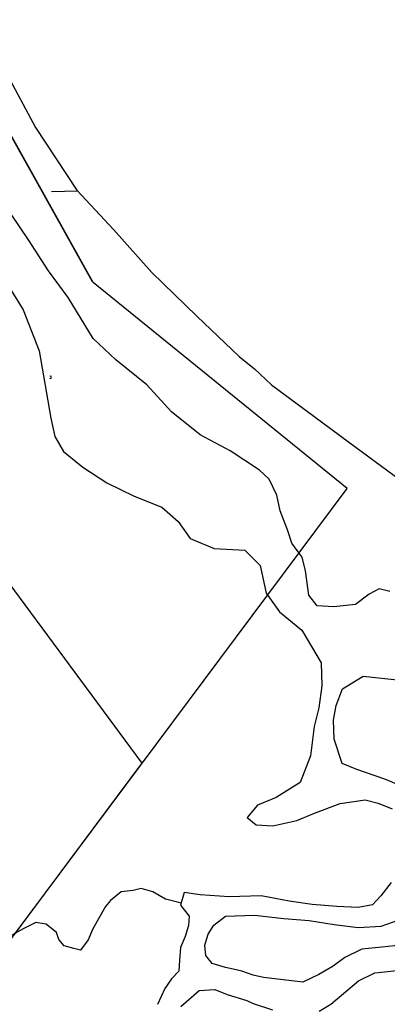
# Model space of a CAD drawing. Header units: feet. Extents: x 18803 to 104580, y -6601 to 116448.
# Tile 26 of 95: x 38826 to 40239, y 75412 to 79204. Entities that reach past the tile are written whole.
import ezdxf

# ---------------------------------------------------------------- set-up
doc = ezdxf.new("R2010")
doc.units = ezdxf.units.FT
doc.header["$LTSCALE"] = 100
doc.header["$MEASUREMENT"] = 0
doc.linetypes.add('DASHED', pattern=[0.75, 0.5, -0.25])
for name, color, linetype in [('ELRGOV-SECTION', 253, 'DASHED'), ('ELRP', 252, 'Continuous'), ('ETRP', 3, 'Continuous'), ('ETTS-STREAM AND ROAD NAMES', 3, 'Continuous'), ('SL-VICINITY MAP', 2, 'Continuous')]:
    doc.layers.add(name, color=color, linetype=linetype)
doc.styles.add('L100', font='simplex.shx', dxfattribs={"height": 10})
doc.styles.add('L2640', font='simplex.shx', dxfattribs={"height": 264})

msp = doc.modelspace()

# ---------------------------------------------------------------- linework, layer by layer
at = {"layer": 'ELRGOV-SECTION', "ltscale": 50}
msp.add_lwpolyline([(19583.4, 78121.5), (24648.5, 78231.3), (29925.7, 78344.1), (35199.3, 78460.1), (39048, 78544.8)], dxfattribs=at)
at = {"layer": 'ELRP'}
for p, q in [((39106.1, 78194.3), (38367.1, 79518.1)), ((39108.7, 78191.6), (38370, 79515.5)), ((37727.7, 78464.8), (39295, 76340.6)), ((40085.3, 77398.7), (39108.7, 78191.6)), ((38668.7, 75498.5), (40085.3, 77398.7)), ((39294, 76339.3), (38633, 75451.1)), ((39295, 76340.6), (39294, 76339.3))]:
    msp.add_line(p, q, dxfattribs=at)
at = {"layer": 'SL-VICINITY MAP'}
for points in [[(38648.9, 79319.4), (38691.3, 79162.6), (38769.4, 79006.2), (38886.2, 78788.1), (39045.4, 78547.6), (39186.8, 78395.5), (39334, 78230.3), (39507.5, 78062.1), (39670.1, 77907), (39729.3, 77858.7), (39794.1, 77797.3), (40090.8, 77578.4), (40362.7, 77376.7)], [(40248.8, 77002.3), (40208.6, 77011.5), (40169.6, 76991.3), (40116.8, 76951.8), (40033.3, 76942.8), (39970.3, 76947), (39937.2, 76987.9), (39924.9, 77082), (39912.3, 77134.1), (39896.8, 77154.6), (39872.4, 77187.4), (39855.6, 77239.4), (39827.5, 77312), (39814.5, 77372.5), (39784.7, 77434.5), (39747.7, 77469), (39635.6, 77543.1), (39519.9, 77604.5), (39409.4, 77693.3), (39315, 77797.4), (39195.7, 77894.4), (39108.4, 77975.6), (39011.7, 78134.3), (38936.2, 78236.9), (38859.9, 78356.4), (38792.9, 78455.1)], [(38743.1, 78241.1), (38839.7, 78086.6), (38900.8, 77928.8), (38945.1, 77669.6), (38960.6, 77598.7), (38994.5, 77540.9), (39068.2, 77480.3), (39160.8, 77420.3), (39265.6, 77369.2), (39372.2, 77326.4), (39435.2, 77271.8), (39481.9, 77206.1), (39573.6, 77167.1), (39691.2, 77160.5), (39750.2, 77101.5), (39773.5, 76995.1), (39824.6, 76923.3), (39911.3, 76852.7), (39985.6, 76727), (39987.2, 76638.9), (39976, 76554.5), (39958, 76482.6), (39943.8, 76368.8), (39904, 76266.7), (39812.2, 76209.1), (39740.1, 76179.5), (39700.2, 76132), (39734.8, 76103.8), (39799.9, 76099.6), (39891.2, 76119.4), (39959.1, 76148.9), (40058.1, 76185.7), (40153.9, 76199.4), (40204.7, 76186.3), (40257.9, 76165)], [(40300.5, 76250.3), (40230.2, 76279.5), (40121.9, 76315.8), (40066.5, 76339.2), (40035.4, 76432.6), (40032.4, 76506), (40042.6, 76563), (40067.3, 76626.8), (40146.9, 76675.6), (40313.2, 76658)], [(40254.9, 75881.6), (40215.1, 75830), (40183.1, 75795.4), (40126.9, 75785.1), (40045.1, 75788.8), (39950.6, 75796.1), (39862.1, 75810), (39754.5, 75829.6), (39631.1, 75825.5), (39519.8, 75834.4), (39458.7, 75842.9), (39444, 75794.2), (39477.2, 75751.2), (39474.5, 75715.5), (39461.6, 75673.1), (39444.5, 75630.6), (39440.2, 75582.2), (39437.8, 75540.2), (39409.7, 75509.9), (39384, 75473.4), (39355.2, 75411.7)], [(39446.3, 75801.8), (39437.3, 75804.5), (39386.5, 75817.5), (39337.2, 75845.2), (39292.7, 75858.5), (39261.6, 75851.1), (39215.7, 75845.4), (39175.2, 75812.6), (39155.3, 75788.9), (39106.5, 75703.4), (39089.4, 75660.9), (39059.7, 75620.1), (39034.3, 75627.6), (38996.2, 75636.9), (38976.3, 75661.4), (38966.8, 75688.3), (38927.8, 75720.6), (38887.7, 75727.7), (38838.5, 75703), (38795.6, 75678.5)], [(40292, 75639.5), (40219, 75632.9), (40141.9, 75624.1), (40076.2, 75592.6), (40031.5, 75559.7), (39976.4, 75526.4), (39914.8, 75497.1), (39763.3, 75515.2), (39723.1, 75524.4), (39680.6, 75539.8), (39646.8, 75547.1), (39617.2, 75554.5), (39566.3, 75569.6), (39542, 75600.3), (39538.3, 75640), (39551.2, 75682.3), (39572.8, 75716.6), (39617.4, 75751.6), (39728.3, 75755.3), (39841.9, 75742.2), (39938.5, 75734.9), (40035.4, 75719.2), (40128, 75707.6), (40215.8, 75712.5), (40281.8, 75735.7)], [(39978, 75386), (40022.9, 75412.6), (40071.5, 75454), (40128.1, 75502), (40191.7, 75533.5), (40277.2, 75542.6)], [(39445.5, 75404.2), (39516.2, 75465.2), (39576.8, 75469.3), (39623.6, 75449.8), (39699.9, 75427.2), (39723.4, 75415.4), (39797.7, 75390.5)]]:
    msp.add_lwpolyline(points, dxfattribs=at)

# ---------------------------------------------------------------- texts
at = {"layer": 'ETRP', "style": 'L100'}
msp.add_text('3', height=10, rotation=0.9563, dxfattribs=at).set_placement((38939.9, 77821.6))
at = {"layer": 'ETTS-STREAM AND ROAD NAMES', "style": 'L2640'}
msp.add_text('CHINIAK    HIGHWAY', height=264, rotation=326.5581, dxfattribs=at).set_placement((37234, 75908.3))

doc.saveas('drawing.dxf')
